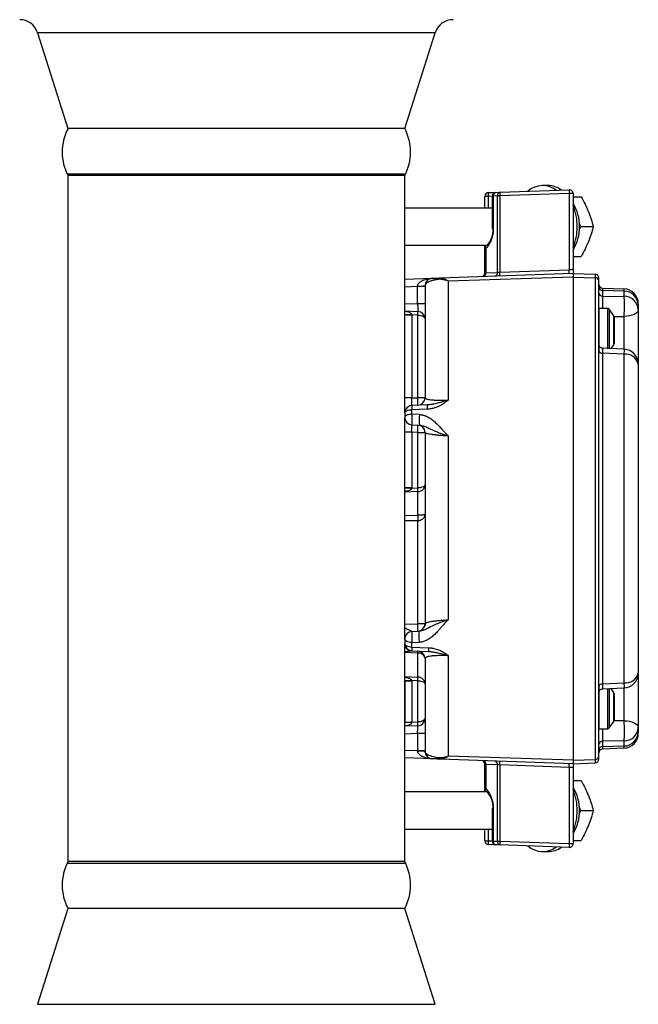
# Model space of a CAD drawing. Header units: inches. Extents: x -3.4 to 19.7, y -7.5 to 23.6.
# Tile 2 of 13: x -2.3 to 2.9, y 1.7 to 9.9. Entities that reach past the tile are written whole.
import ezdxf

# ---------------------------------------------------------------- set-up
doc = ezdxf.new("R2010")
doc.units = ezdxf.units.IN
doc.header["$MEASUREMENT"] = 0

msp = doc.modelspace()

# ---------------------------------------------------------------- linework, layer by layer
at = {"color": 7, "linetype": 'Continuous', "lineweight": 25}
for p, q in [((-2.1095, 9.789), (-1.8558, 8.9889)), ((0.7263, 9.789), (-2.1095, 9.789)), ((1.2129, 9.789), (0.7263, 9.789)), ((0.9592, 8.9889), (1.2129, 9.789)), ((0.9592, 8.9889), (-1.8558, 8.9889)), ((0.9585, 8.608), (-1.8558, 8.608)), ((-1.8558, 8.5952), (-1.8558, 2.86)), ((0.9592, 8.5952), (-1.8558, 8.5952)), ((0.9592, 6.6161), (0.9592, 8.5952)), ((2.1577, 8.5125), (2.1118, 8.5125)), ((1.6604, 8.4216), (1.6292, 8.4216)), ((1.6292, 8.324), (1.6292, 8.4216)), ((1.6593, 8.4529), (1.7199, 8.455)), ((1.6604, 8.4216), (1.6593, 8.4529)), ((1.6897, 8.4227), (1.6604, 8.4216)), ((1.6604, 8.324), (1.6604, 8.4216)), ((1.6897, 8.4238), (1.6897, 8.1526)), ((1.6988, 8.4238), (1.6897, 8.4238)), ((1.7337, 8.425), (1.6988, 8.4238)), ((1.6988, 8.4238), (1.6988, 8.1526)), ((1.7199, 8.455), (1.7547, 8.4562)), ((1.7337, 7.786), (1.7337, 8.425)), ((1.7547, 8.425), (1.7337, 8.425)), ((1.7547, 8.4562), (2.3343, 8.4764)), ((2.3343, 8.4452), (1.7547, 8.425)), ((1.7547, 8.425), (1.7547, 7.7874)), ((2.3343, 8.4452), (2.3343, 7.8077)), ((2.3354, 8.4452), (2.3343, 8.4452)), ((2.3667, 8.4452), (2.3354, 8.4452)), ((2.3667, 8.4452), (2.3667, 7.8099)), ((2.3667, 8.4185), (2.4334, 8.4185)), ((1.6897, 8.324), (0.9592, 8.324)), ((1.6988, 8.1526), (1.6897, 8.1526)), ((2.4311, 8.1685), (2.4165, 8.1984)), ((2.4168, 8.139), (2.4311, 8.1685)), ((2.4311, 8.1685), (2.5354, 8.1685)), ((0.9592, 8.013), (1.6498, 8.013)), ((1.6383, 7.9853), (1.6292, 7.9853)), ((1.6292, 7.782), (1.6292, 7.9853)), ((1.6383, 7.9853), (1.6383, 7.7826)), ((2.3667, 7.9185), (2.4334, 7.9185)), ((2.3667, 7.7776), (1.2527, 7.7387)), ((2.3667, 7.7472), (1.3222, 7.7138)), ((1.6383, 7.7826), (1.7337, 7.786)), ((1.7547, 7.7874), (2.3343, 7.8077)), ((2.3667, 7.7776), (2.3667, 7.7472)), ((2.3667, 7.7776), (2.5515, 7.7711)), ((2.3667, 7.7473), (2.5515, 7.7414)), ((2.3667, 7.7472), (2.3667, 5.7274)), ((2.5515, 7.7711), (2.5515, 7.7414)), ((2.5515, 7.7414), (2.5515, 3.7139)), ((0.9592, 7.7284), (1.1895, 7.7365)), ((0.9592, 7.6659), (1.0667, 7.6696)), ((1.0667, 7.6696), (1.1292, 7.6696)), ((1.0667, 7.5223), (1.0667, 7.6696)), ((1.2611, 7.7385), (1.2444, 7.7376)), ((1.2527, 7.7387), (1.261, 7.7378)), ((1.3222, 7.7138), (1.3222, 6.7182)), ((2.6118, 7.6545), (2.6118, 7.6343)), ((2.6118, 7.6545), (2.791, 7.6483)), ((2.6118, 7.6343), (2.6118, 7.5884)), ((2.791, 7.6286), (2.6118, 7.6343)), ((2.6118, 7.5884), (2.791, 7.5857)), ((2.791, 7.6483), (2.791, 7.6286)), ((2.791, 7.6286), (2.791, 7.5857)), ((0.9592, 7.526), (1.0667, 7.5223)), ((1.1292, 7.5223), (1.0667, 7.5223)), ((2.9117, 7.5139), (2.9117, 7.5233)), ((0.9592, 7.4635), (1.0689, 7.4597)), ((0.9592, 7.4333), (0.9592, 7.4302)), ((1.0195, 7.4302), (0.9592, 7.4302)), ((0.9592, 6.7362), (0.9592, 7.4302)), ((1.0689, 7.4285), (1.0195, 7.4302)), ((1.0195, 7.4302), (1.0195, 6.7362)), ((1.0689, 6.7379), (1.0689, 7.4285)), ((2.6563, 7.4851), (2.5817, 7.4851)), ((2.5817, 7.4851), (2.5817, 7.1201)), ((2.6563, 7.1475), (2.6563, 7.4851)), ((2.7065, 7.4239), (2.6687, 7.4786)), ((2.6687, 7.4786), (2.6687, 7.1464)), ((2.7065, 7.1812), (2.7065, 7.4239)), ((2.7086, 7.4181), (2.791, 7.4177)), ((2.7092, 7.4154), (2.7092, 7.1898)), ((2.791, 7.4177), (2.791, 7.1427)), ((2.684, 7.1487), (2.7065, 7.1812)), ((2.7929, 7.1433), (2.6103, 7.1524)), ((2.6118, 7.1105), (2.6118, 4.3444)), ((2.791, 7.1013), (2.6118, 7.1105)), ((2.791, 7.1013), (2.791, 4.3536)), ((1.0195, 6.7362), (0.9592, 6.7362)), ((1.0195, 6.7362), (1.0689, 6.7379)), ((1.1474, 6.6782), (1.0195, 6.6737)), ((1.1292, 6.7379), (1.0689, 6.7379)), ((1.1658, 6.6795), (1.1472, 6.6776)), ((1.1656, 6.6796), (1.1474, 6.6782)), ((1.1474, 6.6422), (1.0195, 6.6377)), ((1.0195, 6.5992), (1.0195, 6.6377)), ((1.0819, 6.5969), (1.0195, 6.5992)), ((0.9592, 4.726), (0.9592, 6.5691)), ((1.0195, 6.5114), (1.0819, 6.5092)), ((1.0195, 6.4489), (0.9592, 6.4489)), ((0.9592, 5.9866), (0.9592, 6.4489)), ((1.0689, 6.4472), (1.0195, 6.4489)), ((1.0195, 6.4489), (1.0195, 5.9866)), ((1.0689, 6.4472), (1.1292, 6.4472)), ((1.0689, 5.9837), (1.0689, 6.4472)), ((1.3222, 6.4184), (1.3222, 4.8811)), ((0.9592, 5.9866), (1.0195, 5.9866)), ((1.0689, 5.9527), (0.9592, 5.9494)), ((1.0194, 5.9822), (1.0195, 5.9866)), ((1.0194, 5.9822), (1.0689, 5.9837)), ((1.0689, 5.7561), (1.0689, 5.9527)), ((0.9592, 5.7544), (1.0689, 5.7561)), ((1.0689, 5.7099), (0.9592, 5.7082)), ((1.0689, 4.8478), (1.0689, 5.7099)), ((2.3667, 5.7274), (2.3667, 3.708)), ((0.9592, 4.844), (1.0689, 4.8478)), ((1.0195, 4.7836), (1.0789, 4.7857)), ((1.1292, 4.8478), (1.0689, 4.8478)), ((1.1325, 4.8535), (1.126, 4.8282)), ((1.1292, 4.8478), (1.1355, 4.8528)), ((1.0195, 4.6911), (1.0789, 4.6933)), ((0.9592, 2.86), (0.9592, 4.679)), ((1.0195, 4.6526), (1.0195, 4.6911)), ((1.0195, 4.6526), (1.1578, 4.6477)), ((1.0195, 4.6213), (1.1578, 4.6165)), ((1.1576, 4.6169), (1.1753, 4.6153)), ((1.0689, 4.603), (0.9592, 4.6067)), ((1.0689, 4.4024), (1.0689, 4.603)), ((1.3222, 4.5814), (1.3222, 3.7414)), ((0.9592, 4.4058), (1.0689, 4.4024)), ((0.9592, 4.3686), (0.9592, 4.025)), ((1.0195, 4.3686), (0.9592, 4.3686)), ((1.0689, 4.3715), (1.0194, 4.373)), ((1.0195, 4.3686), (1.0194, 4.373)), ((1.0195, 4.3686), (1.0195, 4.025)), ((1.0689, 4.0267), (1.0689, 4.3715)), ((2.5817, 4.3351), (2.5817, 3.9701)), ((2.6103, 4.3026), (2.7929, 4.3116)), ((2.6118, 4.3444), (2.791, 4.3536)), ((2.6563, 3.9701), (2.6563, 4.3078)), ((2.6687, 4.3071), (2.6687, 3.9765)), ((2.7065, 4.2739), (2.6842, 4.3062)), ((2.791, 4.3133), (2.791, 4.0372)), ((2.7065, 4.0312), (2.7065, 4.2739)), ((2.7092, 4.2654), (2.7092, 4.0398)), ((2.791, 4.0372), (2.7087, 4.0367)), ((0.9592, 4.025), (1.0195, 4.025)), ((0.9592, 4.0218), (0.9592, 4.025)), ((1.0689, 3.9955), (0.9592, 3.9916)), ((1.0195, 4.025), (1.0689, 4.0267)), ((2.5817, 3.9701), (2.6563, 3.9701)), ((2.6687, 3.9765), (2.7065, 4.0312)), ((0.9592, 3.9291), (1.0667, 3.9329)), ((1.0667, 3.9329), (1.1292, 3.9329)), ((1.0667, 3.9329), (1.0667, 3.7855)), ((2.9117, 3.9318), (2.9117, 3.9413)), ((1.0667, 3.7855), (0.9592, 3.7893)), ((2.791, 3.869), (2.6118, 3.8664)), ((2.6118, 3.8664), (2.6118, 3.8209)), ((2.6118, 3.8209), (2.791, 3.8266)), ((2.6118, 3.8209), (2.6118, 3.8006)), ((2.791, 3.8069), (2.6118, 3.8006)), ((2.791, 3.869), (2.791, 3.8266)), ((2.791, 3.8266), (2.791, 3.8069)), ((1.1895, 3.7187), (0.9592, 3.7267)), ((1.1292, 3.7855), (1.0667, 3.7855)), ((2.3667, 3.6776), (1.2527, 3.7165)), ((2.3667, 3.7079), (1.3222, 3.7414)), ((2.3667, 3.708), (2.5515, 3.7139)), ((2.3667, 3.708), (2.3667, 3.6776)), ((2.5515, 3.7139), (2.5515, 3.684)), ((1.6292, 3.4698), (1.6292, 3.6732)), ((1.7337, 3.6692), (1.6383, 3.6725)), ((1.6383, 3.6725), (1.6383, 3.4698)), ((1.7337, 3.0302), (1.7337, 3.6692)), ((2.3343, 3.6475), (1.7547, 3.6677)), ((1.7547, 3.6677), (1.7547, 3.0302)), ((2.3343, 3.6475), (2.3343, 3.0099)), ((2.3667, 3.6776), (2.5515, 3.684)), ((2.3667, 3.6452), (2.3667, 3.0099)), ((1.6292, 3.4698), (1.6383, 3.4698)), ((2.3667, 3.5366), (2.4334, 3.5366)), ((1.6498, 3.4421), (0.9592, 3.4421)), ((1.6897, 3.3026), (1.6897, 3.0314)), ((1.6988, 3.3026), (1.6897, 3.3026)), ((1.6988, 3.3026), (1.6988, 3.0314)), ((2.4311, 3.2866), (2.4165, 3.3165)), ((2.4168, 3.2572), (2.4311, 3.2866)), ((2.4311, 3.2866), (2.5354, 3.2866)), ((0.9592, 3.1311), (1.6897, 3.1311)), ((1.6292, 3.0335), (1.6292, 3.1311)), ((1.6604, 3.0335), (1.6604, 3.1311)), ((1.6292, 3.0335), (1.6604, 3.0335)), ((1.6593, 3.0023), (1.6604, 3.0335)), ((1.7199, 3.0002), (1.6593, 3.0023)), ((1.6604, 3.0335), (1.6897, 3.0325)), ((1.6897, 3.0314), (1.6988, 3.0314)), ((1.6988, 3.0314), (1.7337, 3.0302)), ((1.7547, 2.9989), (1.7199, 3.0002)), ((1.7337, 3.0302), (1.7547, 3.0302)), ((1.7547, 3.0302), (2.3343, 3.0099)), ((2.3343, 2.9787), (1.7547, 2.9989)), ((2.3343, 3.0099), (2.3354, 3.0099)), ((2.3354, 3.0099), (2.3667, 3.0099)), ((2.3667, 3.0366), (2.4334, 3.0366)), ((2.1118, 2.9426), (2.1577, 2.9426)), ((0.9592, 2.86), (-1.8558, 2.86)), ((-1.8558, 2.8471), (0.9592, 2.8471)), ((-1.8558, 2.4663), (-2.1095, 1.6662)), ((0.9592, 2.4663), (-1.8558, 2.4663)), ((-1.4435, 2.4663), (-1.8558, 2.4663)), ((0.9592, 2.4663), (-1.4435, 2.4663)), ((1.2129, 1.6662), (0.9592, 2.4663)), ((-2.1095, 1.6662), (1.2129, 1.6662))]:
    msp.add_line(p, q, dxfattribs=at)
at = {"color": 7, "linetype": 'Continuous', "lineweight": 25, "flags": 128}
for points in [[(2.9117, 7.4736), (2.9094, 7.4629), (2.9026, 7.4527), (2.8915, 7.4431), (2.8766, 7.4348), (2.8584, 7.4278), (2.8375, 7.4225), (2.8148, 7.4191), (2.791, 7.4177)], [(0.9592, 6.6113), (0.9603, 6.6163), (0.9637, 6.6212), (0.9693, 6.6257), (0.9767, 6.6296), (0.9858, 6.6329), (0.9963, 6.6354), (1.0076, 6.637), (1.0195, 6.6377)], [(1.0195, 6.5992), (1.0076, 6.5985), (0.9963, 6.597), (0.9858, 6.5946), (0.9767, 6.5914), (0.9693, 6.5876), (0.9637, 6.5833), (0.9603, 6.5787), (0.9592, 6.5739)], [(1.0195, 4.6911), (1.0076, 4.6919), (0.9963, 4.6937), (0.9858, 4.6965), (0.9767, 4.7003), (0.9693, 4.7048), (0.9637, 4.7099), (0.9603, 4.7154), (0.9592, 4.7212)], [(1.0195, 4.6526), (1.0076, 4.6533), (0.9963, 4.6552), (0.9858, 4.6582), (0.9767, 4.6621), (0.9693, 4.6668), (0.9637, 4.6721), (0.9603, 4.6778), (0.9592, 4.6838)], [(2.791, 4.0372), (2.8148, 4.0358), (2.8375, 4.0323), (2.8584, 4.0271), (2.8766, 4.0201), (2.8915, 4.0117), (2.9026, 4.0021), (2.9094, 3.9918), (2.9117, 3.9811)]]:
    msp.add_lwpolyline(points, dxfattribs=at)
at = {"color": 7, "linetype": 'Continuous', "lineweight": 25}
for centre, radius, start, end in [((-2.2596, 9.7414), 0.1575, 17.592, 90), ((1.363, 9.7414), 0.1575, 90, 162.408), ((-1.4808, 8.792), 0.4235, 152.30347, 207.69653), ((0.5842, 8.792), 0.4235, 332.30347, 27.69653), ((2.1115, 8.3258), 0.1859, 52.19737, 131.80263), ((2.1554, 8.3242), 0.1883, 52.77731, 89.29949), ((1.6604, 8.4216), 0.0313, 92, 180), ((1.7209, 8.4238), 0.0312, 92, 180), ((1.7261, 8.4281), 0.0276, 103.15484, 188.99426), ((1.761, 8.4293), 0.0276, 103.15484, 188.99426), ((1.9788, 8.4406), 0.2246, 176.0129, 183.9871), ((2.5584, 8.4608), 0.2246, 176.0129, 183.9871), ((2.3354, 8.4452), 0.0313, 0, 92), ((2.0399, 8.1685), 0.3812, 329.00556, 30.99444), ((1.9494, 8.172), 0.4516, 359.56151, 22.47442), ((1.4944, 8.1463), 0.2045, 318.45731, 1.76461), ((1.9494, 8.1651), 0.4516, 337.52558, 0.43849), ((1.6604, 7.9853), 0.0313, 135.57519, 180), ((1.6535, 7.9964), 0.0187, 144.88338, 216.27283), ((1.6468, 7.998), 0.0126, 86.96424, 133.58943), ((1.5979, 7.782), 0.0313, 272, 0), ((1.611, 7.7783), 0.0276, 283.15484, 8.99426), ((1.7064, 7.7816), 0.0276, 283.15484, 8.99426), ((1.5307, 7.7718), 0.2246, 356.0129, 3.9871), ((2.1103, 7.7921), 0.2246, 356.0129, 3.9871), ((2.5504, 7.7399), 0.0313, 0, 88), ((2.5518, 7.7114), 0.0299, 2.4362, 90.45335), ((1.0823, 8.1207), 0.4492, 268.0129, 275.9871), ((1.1917, 7.674), 0.0625, 92, 180), ((1.2549, 7.6891), 0.0496, 92.4796, 132.80576), ((2.6129, 7.6858), 0.0313, 180, 268), ((2.6116, 7.6643), 0.0299, 182.4362, 270.45335), ((2.6113, 7.618), 0.0296, 183.16959, 271.11504), ((2.7867, 7.5233), 0.125, 0, 88), ((2.792, 7.5088), 0.1198, 2.4362, 90.45335), ((2.7933, 7.4672), 0.1186, 3.12081, 91.07203), ((1.0047, 7.8743), 0.4433, 264.10144, 271.89856), ((1.0667, 7.3972), 0.0625, 0, 88), ((0.8448, 7.4441), 0.2246, 356.0129, 3.9871), ((2.6563, 7.4701), 0.015, 34.69515, 90), ((2.6942, 7.4154), 0.015, 0, 34.69515), ((2.6942, 7.1898), 0.015, 325.30485, 0), ((2.6082, 7.1376), 0.0273, 193.19356, 277.62212), ((2.8056, 6.9933), 0.109, 13.32768, 97.68383), ((2.7867, 7.0184), 0.125, 0, 87.16435), ((1.0217, 6.6113), 0.0625, 92, 180), ((1.0667, 6.7379), 0.0625, 272, 0), ((0.6208, 6.7067), 0.4492, 356.0129, 3.9871), ((1.4733, 6.6602), 0.3264, 176.84027, 183.15973), ((1.531, 6.5531), 0.4512, 174.42542, 185.57458), ((1.0217, 6.5739), 0.0625, 180, 268), ((1.0667, 6.4472), 0.0625, 0, 88), ((0.6208, 6.4785), 0.4492, 356.0129, 3.9871), ((1.4567, 15.5124), 9.5403, 267.01051, 267.37257), ((0.7681, 5.9682), 0.3012, 357.05757, 2.94243), ((2.3625, 5.733), 1.2938, 178.978, 181.022), ((1.0217, 4.7212), 0.0625, 92.04916, 179.98452), ((1.0217, 4.7212), 0.0625, 92, 180), ((1.0667, 4.8478), 0.0625, 272, 0), ((0.6208, 4.8166), 0.4492, 356.0129, 3.9871), ((1.5123, 4.7395), 0.4358, 173.91238, 186.08762), ((1.0217, 4.6838), 0.0625, 180, 268), ((1.0183, 4.6821), 0.0608, 193.43104, 267.47203), ((1.0667, 4.5571), 0.0625, 360, 88), ((1.4504, 4.6321), 0.293, 176.94781, 183.05219), ((1.0745, 4.5477), 0.0555, 9.71172, 95.81498), ((1.4567, -5.1572), 9.5403, 92.62743, 92.98949), ((0.7681, 4.387), 0.3012, 357.05757, 2.94243), ((2.7867, 4.4365), 0.125, 270, 0), ((2.8056, 4.4616), 0.109, 262.3124, 346.66409), ((2.6082, 4.3174), 0.0273, 82.37418, 166.79842), ((2.6942, 4.2654), 0.015, 0, 34.69515), ((1.0667, 4.0579), 0.0625, 272, 0), ((2.6942, 4.0398), 0.015, 325.30485, 0), ((1.0047, 3.5808), 0.4433, 88.10144, 95.89856), ((0.8448, 4.0111), 0.2246, 356.0129, 3.9871), ((2.6563, 3.9851), 0.015, 270, 325.30485), ((2.7933, 3.9876), 0.1186, 268.92639, 356.8774), ((2.792, 3.9464), 0.1198, 269.53813, 357.55458), ((2.7867, 3.9318), 0.125, 272, 0), ((2.6113, 3.8368), 0.0296, 88.88332, 176.82855), ((2.6116, 3.791), 0.0299, 89.53813, 177.55458), ((2.6129, 3.7694), 0.0312, 92, 180), ((1.0823, 3.3344), 0.4492, 84.0129, 91.9871), ((1.1917, 3.7811), 0.0625, 180, 268), ((1.2549, 3.7661), 0.0496, 227.19424, 267.5204), ((2.5518, 3.7438), 0.0299, 269.53813, 357.55458), ((2.5504, 3.7153), 0.0313, 272, 0), ((1.5979, 3.6732), 0.0313, 0, 88), ((1.611, 3.6768), 0.0276, 351.00574, 76.84516), ((1.7064, 3.6735), 0.0276, 351.00574, 76.84516), ((1.5307, 3.6833), 0.2246, 356.0129, 3.9871), ((2.1103, 3.6631), 0.2246, 356.0129, 3.9871), ((1.6604, 3.4698), 0.0312, 180.55988, 224.42481), ((1.6535, 3.4587), 0.0187, 143.72717, 215.11662), ((2.0399, 3.2866), 0.3812, 329.00556, 30.99444), ((1.9494, 3.2901), 0.4516, 359.56151, 22.47442), ((1.6468, 3.4571), 0.0126, 226.41057, 273.03576), ((1.4944, 3.3089), 0.2045, 358.23539, 41.54269), ((1.9494, 3.2832), 0.4516, 337.52558, 0.43849), ((1.6604, 3.0335), 0.0313, 180, 268), ((1.7209, 3.0314), 0.0312, 180, 268), ((1.7261, 3.0271), 0.0276, 171.00574, 256.84516), ((1.761, 3.0259), 0.0276, 171.00574, 256.84516), ((1.9788, 3.0146), 0.2246, 176.0129, 183.9871), ((2.1115, 3.1291), 0.1857, 228.14811, 307.85189), ((2.1554, 3.1309), 0.1883, 270.70051, 307.22269), ((2.5584, 2.9943), 0.2246, 176.0129, 183.9871), ((2.3354, 3.0099), 0.0313, 268, 0), ((-1.4808, 2.6631), 0.4235, 152.30347, 207.69653), ((0.5842, 2.6631), 0.4235, 332.30347, 27.69653)]:
    msp.add_arc(centre, radius, start, end, dxfattribs=at)
for points, knots in [([(2.4334, 8.4185), (2.445, 8.3977), (2.456, 8.3769), (2.4764, 8.3352), (2.4953, 8.2935), (2.5105, 8.2519), (2.524, 8.2102), (2.53, 8.1894), (2.5354, 8.1685)], [0, 0, 0, 0, 0.25, 0.25, 0.5, 0.75, 0.75, 1, 1, 1, 1]), ([(1.6988, 8.1526), (1.6988, 8.1499), (1.6988, 8.1446), (1.6984, 8.1366), (1.6979, 8.1286), (1.6971, 8.1207), (1.6961, 8.1128), (1.6941, 8.0995), (1.6902, 8.0811), (1.6832, 8.0584), (1.6743, 8.0371), (1.6649, 8.0197), (1.6557, 8.0059), (1.6474, 7.995), (1.6414, 7.9885), (1.6383, 7.9853)], [0, 0, 0, 0, 0.041178, 0.082238, 0.123241, 0.16425, 0.205327, 0.246534, 0.373226, 0.500023, 0.626715, 0.753511, 0.835735, 0.917731, 1, 1, 1, 1]), ([(2.5354, 8.1685), (2.53, 8.1477), (2.524, 8.1269), (2.5105, 8.0852), (2.4953, 8.0435), (2.4764, 8.0019), (2.456, 7.9602), (2.445, 7.9394), (2.4334, 7.9185)], [0, 0, 0, 0, 0.25, 0.25, 0.5, 0.75, 0.75, 1, 1, 1, 1]), ([(1.6292, 7.9901), (1.6292, 7.995), (1.6292, 8.0019), (1.6292, 8.0105), (1.6292, 8.013)], [0, 0, 0, 0, 0.701074, 1, 1, 1, 1]), ([(1.6292, 7.782), (1.6292, 7.782), (1.6293, 7.782), (1.6299, 7.782), (1.6308, 7.7821), (1.6321, 7.7822), (1.6338, 7.7823), (1.6358, 7.7825), (1.6375, 7.7826), (1.6383, 7.7826)], [0, 0, 0, 0, 0.136097, 0.274435, 0.415022, 0.557865, 0.702971, 0.850348, 1, 1, 1, 1]), ([(1.7337, 7.786), (1.7344, 7.786), (1.736, 7.7861), (1.7387, 7.7863), (1.7419, 7.7865), (1.7457, 7.7868), (1.75, 7.7871), (1.7531, 7.7873), (1.7547, 7.7874)], [0, 0, 0, 0, 0.126298, 0.268748, 0.427348, 0.602093, 0.792979, 1, 1, 1, 1]), ([(2.3667, 7.8099), (2.3667, 7.8076), (2.3667, 7.8037), (2.3667, 7.7979), (2.3667, 7.7929), (2.3667, 7.7878), (2.3667, 7.7835), (2.3667, 7.7801), (2.3667, 7.778), (2.3667, 7.7777), (2.3667, 7.7776)], [0, 0, 0, 0, 0.152874, 0.250487, 0.383124, 0.500416, 0.637806, 0.765039, 0.884729, 1, 1, 1, 1]), ([(1.0668, 7.6718), (1.0668, 7.6729), (1.067, 7.6751), (1.0676, 7.6784), (1.0686, 7.6817), (1.0699, 7.685), (1.0716, 7.6882), (1.0736, 7.6915), (1.0783, 7.6978), (1.088, 7.7069), (1.1035, 7.7165), (1.1228, 7.7248), (1.1405, 7.73), (1.1571, 7.7333), (1.172, 7.7355), (1.1833, 7.7361), (1.1895, 7.7365)], [0, 0, 0, 0, 0.020209, 0.040861, 0.062156, 0.084278, 0.107393, 0.131644, 0.157156, 0.261019, 0.388813, 0.523662, 0.687982, 0.767403, 0.871408, 1, 1, 1, 1]), ([(1.2211, 7.7255), (1.2191, 7.7251), (1.2151, 7.7243), (1.2095, 7.723), (1.204, 7.7216), (1.1988, 7.7203), (1.1938, 7.7189), (1.1862, 7.7167), (1.1768, 7.7136), (1.1636, 7.7086), (1.1509, 7.7021), (1.1409, 7.6952), (1.1346, 7.6886), (1.1311, 7.683), (1.1294, 7.678), (1.1293, 7.6753), (1.1292, 7.674)], [0, 0, 0, 0, 0.019874, 0.040108, 0.060719, 0.081719, 0.103125, 0.124947, 0.184709, 0.24973, 0.370242, 0.500015, 0.623238, 0.750003, 0.874535, 1, 1, 1, 1]), ([(1.1895, 7.7365), (1.1895, 7.7365), (1.1896, 7.7365), (1.19, 7.7365), (1.1913, 7.7365), (1.1948, 7.7367), (1.2028, 7.7369), (1.2102, 7.7372), (1.2167, 7.7374), (1.2237, 7.7377), (1.2306, 7.7379), (1.2377, 7.7382), (1.2447, 7.7384), (1.2501, 7.7386), (1.2527, 7.7387)], [0, 0, 0, 0, 0.094529, 0.177688, 0.249481, 0.498575, 0.641051, 0.713976, 0.784369, 0.840919, 0.892024, 0.9294, 0.96535, 1, 1, 1, 1]), ([(1.3222, 7.7138), (1.3195, 7.7148), (1.3143, 7.7168), (1.3067, 7.7192), (1.2996, 7.7213), (1.2928, 7.7231), (1.2866, 7.7245), (1.2807, 7.7256), (1.2754, 7.7265), (1.2672, 7.7275), (1.2566, 7.7284), (1.2438, 7.7283), (1.232, 7.7274), (1.2247, 7.7261), (1.2211, 7.7255)], [0, 0, 0, 0, 0.076358, 0.148729, 0.21711, 0.2815, 0.341899, 0.398306, 0.450725, 0.499157, 0.636248, 0.765409, 0.886651, 1, 1, 1, 1]), ([(1.261, 7.7378), (1.2654, 7.7376), (1.2767, 7.7369), (1.2973, 7.7294), (1.3136, 7.7192), (1.3222, 7.7138)], [0, 0, 0, 0, 0.225831, 0.588694, 1, 1, 1, 1]), ([(2.5817, 3.7425), (2.5817, 3.9101), (2.5817, 4.1874), (2.5817, 4.893), (2.5817, 5.306), (2.5817, 6.1502), (2.5817, 6.5631), (2.5817, 7.2684), (2.5817, 7.5455), (2.5817, 7.7127)], [0, 0, 0, 0, 0.25, 0.25, 0.5, 0.5, 0.75, 0.75, 1, 1, 1, 1]), ([(2.6118, 7.5884), (2.6117, 7.5792), (2.6115, 7.5609), (2.6113, 7.5219), (2.6114, 7.4952), (2.6115, 7.4851)], [0, 0, 0, 0, 0.383951, 0.765755, 1, 1, 1, 1]), ([(2.791, 7.5857), (2.7911, 7.5847), (2.7913, 7.5828), (2.7915, 7.5795), (2.7917, 7.5762), (2.7918, 7.5728), (2.792, 7.5693), (2.7921, 7.5659), (2.7922, 7.5625), (2.7923, 7.5592), (2.7925, 7.5537), (2.7926, 7.546), (2.7928, 7.5321), (2.7929, 7.5175), (2.7929, 7.5018), (2.7928, 7.4918), (2.7927, 7.4836), (2.7926, 7.4784), (2.7926, 7.4743), (2.7925, 7.4701), (2.7924, 7.4656), (2.7923, 7.4594), (2.7921, 7.4512), (2.7918, 7.441), (2.7915, 7.4293), (2.7912, 7.4219), (2.791, 7.4177)], [0, 0, 0, 0, 0.033572, 0.065698, 0.096378, 0.125612, 0.153399, 0.17974, 0.204634, 0.228082, 0.250083, 0.318289, 0.376308, 0.499938, 0.561375, 0.623714, 0.655144, 0.68669, 0.702497, 0.718318, 0.749982, 0.771095, 0.813269, 0.876226, 0.930028, 1, 1, 1, 1]), ([(1.0667, 7.5223), (1.0673, 7.5059), (1.0678, 7.4896), (1.0686, 7.4664), (1.0689, 7.4597), (1.0689, 7.4597)], [0, 0, 0, 0, 0.5, 0.5, 1, 1, 1, 1]), ([(2.9117, 7.5139), (2.9117, 7.5107), (2.9117, 7.5043), (2.9117, 7.4943), (2.9117, 7.4841), (2.9117, 7.4771), (2.9117, 7.4736)], [0, 0, 0, 0, 0.2500191, 0.5, 0.7499809, 1, 1, 1, 1]), ([(1.0194, 7.4312), (1.0193, 7.4322), (1.019, 7.4342), (1.0169, 7.4384), (1.009, 7.4467), (0.9891, 7.4563), (0.9704, 7.4582), (0.9592, 7.4593)], [0, 0, 0, 0, 0.040251, 0.084326, 0.190778, 0.51781, 1, 1, 1, 1]), ([(1.0689, 7.4285), (1.0849, 7.4282), (1.1005, 7.4247), (1.1228, 7.4132), (1.1292, 7.4052), (1.1292, 7.3972)], [0, 0, 0, 0, 0.5, 0.5, 1, 1, 1, 1]), ([(2.9117, 7.4736), (2.9117, 7.4545), (2.9117, 7.4154), (2.9117, 7.3511), (2.9117, 7.2837), (2.9117, 7.2158), (2.9117, 7.1505), (2.9117, 7.0915), (2.9117, 7.0505), (2.9117, 7.0321), (2.9117, 7.028)], [0, 0, 0, 0, 0.129221, 0.264401, 0.403868, 0.545581, 0.687295, 0.826762, 0.961942, 1, 1, 1, 1]), ([(2.6114, 7.1523), (2.6076, 7.1529), (2.5997, 7.1541), (2.5897, 7.1615), (2.5829, 7.1718), (2.5821, 7.1797), (2.5817, 7.1835)], [0, 0, 0, 0, 0.240677, 0.499716, 0.758875, 1, 1, 1, 1]), ([(2.6114, 7.1514), (2.6114, 7.1517), (2.6113, 7.1548), (2.6115, 7.1424), (2.6117, 7.1212), (2.6118, 7.1105)], [0, 0, 0, 0, 0.050694, 0.524869, 1, 1, 1, 1]), ([(2.7928, 7.1425), (2.7928, 7.1428), (2.7929, 7.1441), (2.7927, 7.1383), (2.7922, 7.1254), (2.7915, 7.1102), (2.791, 7.1013)], [0, 0, 0, 0, 0.067755, 0.377896, 0.636904, 1, 1, 1, 1]), ([(2.9117, 7.0184), (2.9117, 7.0115), (2.9117, 6.9976), (2.9117, 6.9765), (2.9117, 6.9551), (2.9117, 6.9335), (2.9117, 6.9117), (2.9117, 6.8896), (2.9117, 6.8673), (2.9117, 6.8447), (2.9117, 6.8219), (2.9117, 6.7989), (2.9117, 6.7757), (2.9117, 6.7108), (2.9117, 6.6009), (2.9117, 6.4394), (2.9117, 6.27), (2.9117, 6.0929), (2.9117, 5.9116), (2.9117, 5.7275), (2.9117, 5.5434), (2.9117, 5.3621), (2.9117, 5.185), (2.9117, 5.0156), (2.9117, 4.8541), (2.9117, 4.7361), (2.9117, 4.6559), (2.9117, 4.6101), (2.9117, 4.5652), (2.9117, 4.5213), (2.9117, 4.4783), (2.9117, 4.4504), (2.9117, 4.4365)], [0, 0, 0, 0, 0.009833, 0.019656, 0.029471, 0.03928, 0.049085, 0.058888, 0.068692, 0.078497, 0.088307, 0.098122, 0.107946, 0.11778, 0.179648, 0.241524, 0.305567, 0.369617, 0.434806, 0.500001, 0.56519, 0.630386, 0.694429, 0.758479, 0.820347, 0.882223, 0.901878, 0.921502, 0.94111, 0.960718, 0.980343, 1, 1, 1, 1]), ([(1.0195, 6.6737), (1.0189, 6.6737), (1.0186, 6.6804), (1.0186, 6.7036), (1.0189, 6.7198), (1.0195, 6.7362)], [0, 0, 0, 0, 0.5, 0.5, 1, 1, 1, 1]), ([(1.0195, 6.6737), (1.0194, 6.6737), (1.0193, 6.673), (1.0191, 6.6697), (1.0191, 6.6672), (1.0191, 6.6607), (1.0191, 6.6567), (1.0193, 6.6477), (1.0194, 6.6428), (1.0195, 6.6377)], [0, 0, 0, 0, 0.25, 0.25, 0.5, 0.5, 0.75, 0.75, 1, 1, 1, 1]), ([(1.1292, 6.7379), (1.1292, 6.7374), (1.1293, 6.7365), (1.1299, 6.7351), (1.1309, 6.7338), (1.1323, 6.7325), (1.134, 6.7313), (1.136, 6.7302), (1.1383, 6.7291), (1.1438, 6.7269), (1.1551, 6.7239), (1.1769, 6.7206), (1.205, 6.7184), (1.2323, 6.7175), (1.2535, 6.7172), (1.267, 6.7171), (1.2806, 6.7172), (1.2944, 6.7173), (1.3083, 6.7177), (1.3176, 6.718), (1.3222, 6.7182)], [0, 0, 0, 0, 0.033933, 0.067118, 0.099552, 0.131233, 0.162157, 0.192323, 0.221728, 0.250372, 0.378491, 0.498563, 0.625507, 0.74936, 0.792581, 0.835114, 0.877037, 0.918433, 0.95939, 1, 1, 1, 1]), ([(1.3222, 6.7182), (1.3198, 6.7161), (1.3151, 6.7119), (1.3077, 6.7058), (1.3001, 6.6999), (1.2924, 6.6943), (1.2805, 6.6861), (1.264, 6.676), (1.2422, 6.665), (1.2197, 6.6559), (1.1987, 6.6495), (1.18, 6.6456), (1.1637, 6.6431), (1.1528, 6.6425), (1.1474, 6.6422)], [0, 0, 0, 0, 0.050703, 0.101065, 0.151134, 0.200959, 0.250587, 0.377333, 0.501138, 0.627287, 0.750201, 0.834585, 0.917686, 1, 1, 1, 1]), ([(1.3222, 6.7182), (1.3077, 6.7136), (1.2923, 6.7088), (1.263, 6.7001), (1.2338, 6.6918), (1.2051, 6.6854), (1.1884, 6.6825), (1.1811, 6.6814), (1.1729, 6.6801), (1.1667, 6.6797), (1.1656, 6.6796)], [0, 0, 0, 0, 0.279267, 0.294876, 0.558477, 0.837726, 0.842973, 0.880109, 0.977614, 1, 1, 1, 1]), ([(1.0195, 6.5992), (1.019, 6.5912), (1.0186, 6.5814), (1.0179, 6.5604), (1.0177, 6.5493), (1.0177, 6.5304), (1.0179, 6.5228), (1.0186, 6.5133), (1.019, 6.5114), (1.0195, 6.5114)], [0, 0, 0, 0, 0.25, 0.25, 0.5, 0.5, 0.75, 0.75, 1, 1, 1, 1]), ([(1.0819, 6.5969), (1.0844, 6.5968), (1.0894, 6.5965), (1.0968, 6.5956), (1.1042, 6.5944), (1.1116, 6.5928), (1.119, 6.5909), (1.1264, 6.5885), (1.1338, 6.5858), (1.1412, 6.5826), (1.1486, 6.5791), (1.1642, 6.571), (1.1881, 6.5551), (1.2121, 6.5344), (1.2309, 6.516), (1.2435, 6.5031), (1.2567, 6.4889), (1.2703, 6.4739), (1.2836, 6.4591), (1.2967, 6.4447), (1.3089, 6.4317), (1.318, 6.4227), (1.3222, 6.4184)], [0, 0, 0, 0, 0.02334, 0.046837, 0.070561, 0.09458, 0.118962, 0.143769, 0.169061, 0.194895, 0.221325, 0.248399, 0.3653, 0.500419, 0.55956, 0.62536, 0.678731, 0.750383, 0.825006, 0.875329, 0.941324, 1, 1, 1, 1]), ([(1.0195, 6.4489), (1.0189, 6.4654), (1.0186, 6.4816), (1.0186, 6.5047), (1.0189, 6.5114), (1.0195, 6.5114)], [0, 0, 0, 0, 0.5, 0.5, 1, 1, 1, 1]), ([(1.0819, 6.5092), (1.0964, 6.5087), (1.1113, 6.5045), (1.1421, 6.4923), (1.1585, 6.4843), (1.1962, 6.4668), (1.2178, 6.4572), (1.2671, 6.4377), (1.2947, 6.4278), (1.3222, 6.4184)], [0, 0, 0, 0, 0.25, 0.25, 0.5, 0.5, 0.75, 0.75, 1, 1, 1, 1]), ([(1.3222, 6.4184), (1.3193, 6.4186), (1.3136, 6.4188), (1.305, 6.4193), (1.2965, 6.4198), (1.2879, 6.4203), (1.2795, 6.4209), (1.2711, 6.4215), (1.2627, 6.4221), (1.2545, 6.4228), (1.2464, 6.4234), (1.2384, 6.4241), (1.2306, 6.4249), (1.223, 6.4256), (1.2155, 6.4264), (1.2082, 6.4272), (1.2012, 6.428), (1.1944, 6.4289), (1.1878, 6.4298), (1.1751, 6.4316), (1.158, 6.4346), (1.145, 6.4378), (1.1379, 6.4403), (1.1343, 6.4419), (1.1315, 6.4436), (1.1296, 6.4454), (1.1293, 6.4466), (1.1292, 6.4472)], [0, 0, 0, 0, 0.026357, 0.052842, 0.079464, 0.106231, 0.133152, 0.160235, 0.187488, 0.214919, 0.242535, 0.270342, 0.298349, 0.32656, 0.354982, 0.383621, 0.412481, 0.441568, 0.470886, 0.500439, 0.620897, 0.749673, 0.794171, 0.841465, 0.891543, 0.944393, 1, 1, 1, 1]), ([(1.0689, 5.9527), (1.0782, 5.953), (1.0873, 5.9554), (1.1028, 5.9627), (1.1092, 5.9676), (1.1244, 5.9841), (1.1292, 5.9973), (1.1292, 6.0103)], [0, 0, 0, 0, 0.25, 0.25, 0.5, 0.5, 1, 1, 1, 1]), ([(1.0194, 5.9822), (1.019, 5.981), (1.0183, 5.9785), (1.0147, 5.9737), (1.0046, 5.9656), (0.9854, 5.9574), (0.9683, 5.9552), (0.9592, 5.954)], [0, 0, 0, 0, 0.051674, 0.109633, 0.2481167, 0.6014041, 1, 1, 1, 1]), ([(1.1272, 6.0059), (1.1267, 6.0042), (1.1251, 5.9992), (1.1134, 5.9919), (1.097, 5.9866), (1.0813, 5.9842), (1.073, 5.9838), (1.0689, 5.9837)], [0, 0, 0, 0, 0.152418, 0.434295, 0.716334, 0.859999, 1, 1, 1, 1]), ([(1.1292, 5.7625), (1.1291, 5.7623), (1.1291, 5.7619), (1.1285, 5.7614), (1.1275, 5.7609), (1.1262, 5.7604), (1.1245, 5.7599), (1.1225, 5.7594), (1.1201, 5.759), (1.1173, 5.7585), (1.1128, 5.758), (1.1059, 5.7573), (1.0973, 5.7568), (1.0895, 5.7565), (1.083, 5.7563), (1.0758, 5.7561), (1.0711, 5.7561), (1.0689, 5.7561)], [0, 0, 0, 0, 0.056001, 0.112048, 0.168066, 0.223975, 0.279703, 0.335183, 0.390359, 0.445191, 0.49966, 0.627431, 0.74961, 0.801794, 0.874693, 0.93903, 1, 1, 1, 1]), ([(1.0689, 5.7099), (1.0702, 5.71), (1.0728, 5.7101), (1.0767, 5.7106), (1.0805, 5.7112), (1.0842, 5.7121), (1.0879, 5.7131), (1.0915, 5.7144), (1.0976, 5.7169), (1.1058, 5.7214), (1.1138, 5.7281), (1.1197, 5.7349), (1.1239, 5.7415), (1.1269, 5.7483), (1.1288, 5.7554), (1.1291, 5.7601), (1.1292, 5.7625)], [0, 0, 0, 0, 0.035389, 0.070725, 0.10614, 0.141746, 0.177634, 0.213875, 0.250527, 0.372836, 0.500543, 0.598289, 0.697292, 0.797434, 0.898448, 1, 1, 1, 1]), ([(1.3222, 4.8811), (1.3193, 4.8782), (1.3132, 4.8723), (1.3041, 4.8629), (1.294, 4.8521), (1.2823, 4.839), (1.2681, 4.8228), (1.2549, 4.8076), (1.2378, 4.7882), (1.2213, 4.7705), (1.2026, 4.7524), (1.1875, 4.7393), (1.172, 4.7274), (1.1568, 4.7175), (1.1428, 4.71), (1.1301, 4.7043), (1.1174, 4.6997), (1.1046, 4.6964), (1.0918, 4.6941), (1.0832, 4.6935), (1.0789, 4.6933)], [0, 0, 0, 0, 0.0388719, 0.0804044, 0.1246173, 0.1799134, 0.2494487, 0.3314638, 0.3743861, 0.4991875, 0.5653748, 0.6256218, 0.691273, 0.7520448, 0.7971093, 0.8402599, 0.8817856, 0.9220098, 0.9612877, 1, 1, 1, 1]), ([(1.3222, 4.8811), (1.2935, 4.8716), (1.2647, 4.8613), (1.2141, 4.8411), (1.1925, 4.8311), (1.1553, 4.8126), (1.1392, 4.8041), (1.1087, 4.7909), (1.0937, 4.7862), (1.0789, 4.7857)], [0, 0, 0, 0, 0.25, 0.25, 0.5, 0.5, 0.75, 0.75, 1, 1, 1, 1]), ([(1.1355, 4.8528), (1.137, 4.8545), (1.1414, 4.8594), (1.1702, 4.8659), (1.2086, 4.8718), (1.2439, 4.8756), (1.2821, 4.8789), (1.309, 4.8804), (1.3222, 4.8811)], [0, 0, 0, 0, 0.141479, 0.426371, 0.578535, 0.724154, 0.864219, 1, 1, 1, 1]), ([(1.0194, 4.7837), (1.0189, 4.784), (1.0176, 4.7847), (1.0101, 4.7885), (0.9987, 4.7941), (0.9817, 4.8023), (0.9675, 4.8091), (0.9592, 4.8131)], [0, 0, 0, 0, 0.130072, 0.27887, 0.462056, 0.686321, 1, 1, 1, 1]), ([(1.0195, 4.7836), (1.019, 4.7836), (1.0184, 4.7816), (1.0179, 4.774), (1.0177, 4.7707), (1.0175, 4.7627), (1.0174, 4.758), (1.0174, 4.7478), (1.0175, 4.7423), (1.0177, 4.731), (1.0179, 4.7253), (1.0184, 4.7089), (1.019, 4.6989), (1.0195, 4.6911)], [0, 0, 0, 0, 0.25, 0.25, 0.375, 0.375, 0.5, 0.5, 0.625, 0.625, 0.75, 0.75, 1, 1, 1, 1]), ([(1.0156, 4.6214), (1.012, 4.6211), (1.0042, 4.6205), (0.9848, 4.616), (0.9686, 4.6131), (0.9592, 4.6114)], [0, 0, 0, 0, 0.266123, 0.577291, 1, 1, 1, 1]), ([(1.0195, 4.6526), (1.0193, 4.6435), (1.0192, 4.6353), (1.0192, 4.6241), (1.0193, 4.6213), (1.0195, 4.6213)], [0, 0, 0, 0, 0.5, 0.5, 1, 1, 1, 1]), ([(1.0689, 4.603), (1.069, 4.6081), (1.069, 4.6124), (1.069, 4.6181), (1.069, 4.6196), (1.0689, 4.6196)], [0, 0, 0, 0, 0.5, 0.5, 1, 1, 1, 1]), ([(1.1578, 4.6477), (1.1608, 4.6475), (1.1669, 4.6472), (1.1761, 4.6464), (1.1852, 4.6452), (1.1944, 4.6436), (1.2079, 4.6408), (1.2256, 4.6359), (1.2469, 4.628), (1.2675, 4.6185), (1.2848, 4.6087), (1.2992, 4.5992), (1.3111, 4.5906), (1.3185, 4.5844), (1.3222, 4.5814)], [0, 0, 0, 0, 0.049547, 0.099258, 0.149229, 0.199554, 0.250328, 0.373871, 0.499737, 0.623916, 0.749891, 0.833018, 0.9163, 1, 1, 1, 1]), ([(1.1578, 4.6165), (1.1609, 4.6163), (1.1673, 4.616), (1.177, 4.6152), (1.1869, 4.6141), (1.197, 4.6127), (1.2074, 4.611), (1.218, 4.609), (1.2289, 4.6068), (1.2429, 4.6036), (1.2603, 4.5992), (1.2786, 4.5942), (1.2946, 4.5896), (1.3083, 4.5856), (1.3175, 4.5828), (1.3222, 4.5814)], [0, 0, 0, 0, 0.058351, 0.117789, 0.178361, 0.240114, 0.303094, 0.367345, 0.432913, 0.499961, 0.621846, 0.749747, 0.830459, 0.913831, 1, 1, 1, 1]), ([(1.3222, 4.5814), (1.3196, 4.5815), (1.3144, 4.5816), (1.3065, 4.5819), (1.2987, 4.582), (1.2909, 4.5821), (1.2831, 4.5822), (1.2754, 4.5822), (1.2677, 4.5822), (1.26, 4.5821), (1.2525, 4.582), (1.245, 4.5818), (1.2275, 4.5813), (1.2018, 4.58), (1.1742, 4.5772), (1.1533, 4.5731), (1.1417, 4.5693), (1.1352, 4.5658), (1.1318, 4.5631), (1.1296, 4.5602), (1.1293, 4.5582), (1.1292, 4.5571)], [0, 0, 0, 0, 0.021869, 0.043841, 0.065938, 0.088184, 0.110602, 0.133214, 0.156042, 0.179105, 0.202425, 0.226019, 0.249905, 0.373162, 0.501156, 0.620886, 0.749546, 0.807509, 0.868588, 0.932761, 1, 1, 1, 1]), ([(0.9592, 4.4012), (0.9683, 4.4), (0.9854, 4.3977), (1.0046, 4.3895), (1.0147, 4.3815), (1.0183, 4.3767), (1.019, 4.3742), (1.0194, 4.373)], [0, 0, 0, 0, 0.3985959, 0.7518833, 0.890367, 0.948326, 1, 1, 1, 1]), ([(1.1292, 4.3448), (1.1292, 4.3579), (1.1244, 4.371), (1.1092, 4.3875), (1.1028, 4.3925), (1.0873, 4.3998), (1.0782, 4.4021), (1.0689, 4.4024)], [0, 0, 0, 0, 0.5, 0.5, 0.75, 0.75, 1, 1, 1, 1]), ([(1.0689, 4.3715), (1.073, 4.3713), (1.0813, 4.371), (1.097, 4.3686), (1.1134, 4.3633), (1.1251, 4.356), (1.1267, 4.351), (1.1272, 4.3493)], [0, 0, 0, 0, 0.139991, 0.283666, 0.565705, 0.847582, 1, 1, 1, 1]), ([(2.9117, 4.4256), (2.9117, 4.422), (2.9117, 4.4041), (2.9117, 4.3635), (2.9117, 4.3045), (2.9117, 4.2391), (2.9117, 4.1711), (2.9117, 4.1037), (2.9117, 4.0394), (2.9117, 4.0002), (2.9117, 3.9811)], [0, 0, 0, 0, 0.03382, 0.169592, 0.309676, 0.452021, 0.594366, 0.734451, 0.870223, 1, 1, 1, 1]), ([(2.5817, 4.2714), (2.5821, 4.2752), (2.5829, 4.2831), (2.5897, 4.2934), (2.5997, 4.3008), (2.6076, 4.302), (2.6114, 4.3026)], [0, 0, 0, 0, 0.241093, 0.500257, 0.759313, 1, 1, 1, 1]), ([(2.6118, 4.3444), (2.6117, 4.3337), (2.6115, 4.3124), (2.6113, 4.3001), (2.6114, 4.3032), (2.6114, 4.3035)], [0, 0, 0, 0, 0.476603, 0.950548, 1, 1, 1, 1]), ([(2.791, 4.3536), (2.7915, 4.3447), (2.7922, 4.3295), (2.7927, 4.3167), (2.7929, 4.3108), (2.7928, 4.3121), (2.7928, 4.3124)], [0, 0, 0, 0, 0.363606, 0.623043, 0.933729, 1, 1, 1, 1]), ([(1.1292, 4.0579), (1.1292, 4.0499), (1.1228, 4.042), (1.1005, 4.0305), (1.0849, 4.027), (1.0689, 4.0267)], [0, 0, 0, 0, 0.5, 0.5, 1, 1, 1, 1]), ([(2.791, 4.0372), (2.7911, 4.035), (2.7913, 4.0308), (2.7915, 4.0248), (2.7917, 4.0194), (2.7919, 4.012), (2.7921, 4.0037), (2.7923, 3.9954), (2.7924, 3.9892), (2.7925, 3.9847), (2.7926, 3.9806), (2.7926, 3.9764), (2.7927, 3.9712), (2.7928, 3.9631), (2.7929, 3.953), (2.7929, 3.9373), (2.7928, 3.9226), (2.7926, 3.9088), (2.7924, 3.8996), (2.7922, 3.891), (2.7919, 3.8834), (2.7915, 3.8756), (2.7912, 3.8713), (2.791, 3.869)], [0, 0, 0, 0, 0.037003, 0.069975, 0.098912, 0.123817, 0.186777, 0.228954, 0.250068, 0.281735, 0.297557, 0.313364, 0.344913, 0.376344, 0.438686, 0.500124, 0.623758, 0.681764, 0.749991, 0.801504, 0.860345, 0.926511, 1, 1, 1, 1]), ([(0.9592, 3.9958), (0.9704, 3.997), (0.9891, 3.9989), (1.009, 4.0085), (1.0169, 4.0168), (1.019, 4.0209), (1.0193, 4.023), (1.0194, 4.0239)], [0, 0, 0, 0, 0.48219, 0.809222, 0.91567, 0.959747, 1, 1, 1, 1]), ([(1.0667, 3.9329), (1.0667, 3.9345), (1.0669, 3.9377), (1.067, 3.9424), (1.0672, 3.9468), (1.0673, 3.951), (1.0674, 3.955), (1.0676, 3.9586), (1.0677, 3.962), (1.0678, 3.9652), (1.0679, 3.968), (1.068, 3.9706), (1.0681, 3.973), (1.0682, 3.9752), (1.0683, 3.979), (1.0685, 3.9839), (1.0686, 3.9891), (1.0688, 3.9928), (1.0688, 3.9951), (1.0689, 3.9953), (1.0689, 3.9955)], [0, 0, 0, 0, 0.049873, 0.097853, 0.143938, 0.188128, 0.230425, 0.270827, 0.309335, 0.345949, 0.380668, 0.413494, 0.444424, 0.473461, 0.500604, 0.604909, 0.706992, 0.806862, 0.904528, 1, 1, 1, 1]), ([(2.6115, 3.9701), (2.6114, 3.9598), (2.6113, 3.933), (2.6115, 3.8938), (2.6117, 3.8755), (2.6118, 3.8664)], [0, 0, 0, 0, 0.236794, 0.61801, 1, 1, 1, 1]), ([(2.9117, 3.9811), (2.9117, 3.9777), (2.9117, 3.9707), (2.9117, 3.9607), (2.9117, 3.9508), (2.9117, 3.9445), (2.9117, 3.9413)], [0, 0, 0, 0, 0.250019, 0.5, 0.749981, 1, 1, 1, 1]), ([(1.1895, 3.7187), (1.1862, 3.7188), (1.18, 3.7191), (1.1712, 3.72), (1.1632, 3.721), (1.1562, 3.7221), (1.1501, 3.7233), (1.1385, 3.7258), (1.1228, 3.7303), (1.1035, 3.7386), (1.0879, 3.7483), (1.0777, 3.7579), (1.072, 3.7659), (1.0692, 3.7717), (1.0673, 3.7775), (1.0669, 3.7814), (1.0668, 3.7833)], [0, 0, 0, 0, 0.067383, 0.128617, 0.183704, 0.232642, 0.275435, 0.312082, 0.476408, 0.61128, 0.739079, 0.842958, 0.886749, 0.926964, 0.96439, 1, 1, 1, 1]), ([(1.2211, 3.7297), (1.1923, 3.7355), (1.1764, 3.7412), (1.1524, 3.7518), (1.1453, 3.7566), (1.1304, 3.7696), (1.1292, 3.7764), (1.1292, 3.7811)], [0, 0, 0, 0, 0.25, 0.25, 0.5, 0.5, 1, 1, 1, 1]), ([(1.2527, 3.7165), (1.2512, 3.7165), (1.2483, 3.7166), (1.2441, 3.7168), (1.2401, 3.7169), (1.2363, 3.717), (1.2328, 3.7172), (1.2294, 3.7173), (1.224, 3.7175), (1.2173, 3.7177), (1.2093, 3.718), (1.2022, 3.7182), (1.1967, 3.7184), (1.1928, 3.7186), (1.1906, 3.7186), (1.1896, 3.7187), (1.1896, 3.7187), (1.1895, 3.7187)], [0, 0, 0, 0, 0.01911, 0.038662, 0.058681, 0.079187, 0.100202, 0.121746, 0.143835, 0.21124, 0.287448, 0.388443, 0.501418, 0.620209, 0.750529, 0.862448, 1, 1, 1, 1]), ([(1.3222, 3.7414), (1.3201, 3.74), (1.3161, 3.7372), (1.3102, 3.7336), (1.3048, 3.7305), (1.2997, 3.7279), (1.2949, 3.7257), (1.2906, 3.7239), (1.2847, 3.7216), (1.2773, 3.7193), (1.2685, 3.7174), (1.2603, 3.7164), (1.2552, 3.7165), (1.2527, 3.7165)], [0, 0, 0, 0, 0.0863341, 0.1676326, 0.2439028, 0.3151518, 0.3813861, 0.4426119, 0.4988351, 0.6337823, 0.7622729, 0.8843354, 1, 1, 1, 1]), ([(1.6383, 3.6725), (1.6375, 3.6726), (1.6358, 3.6727), (1.6338, 3.6728), (1.6321, 3.6729), (1.6308, 3.673), (1.6299, 3.6731), (1.6293, 3.6731), (1.6292, 3.6731), (1.6292, 3.6732)], [0, 0, 0, 0, 0.149652, 0.297029, 0.442135, 0.584978, 0.725565, 0.863903, 1, 1, 1, 1]), ([(1.7547, 3.6677), (1.7535, 3.6678), (1.7511, 3.668), (1.7477, 3.6682), (1.7447, 3.6684), (1.7419, 3.6686), (1.7394, 3.6688), (1.7372, 3.6689), (1.7354, 3.6691), (1.7343, 3.6691), (1.7337, 3.6692)], [0, 0, 0, 0, 0.1568, 0.304516, 0.443147, 0.572693, 0.693151, 0.804522, 0.906805, 1, 1, 1, 1]), ([(2.3667, 3.6452), (2.3666, 3.6452), (2.3666, 3.6452), (2.366, 3.6453), (2.365, 3.6453), (2.3637, 3.6454), (2.3619, 3.6456), (2.3597, 3.6457), (2.3558, 3.646), (2.3481, 3.6465), (2.3397, 3.6471), (2.3347, 3.6474), (2.3343, 3.6475)], [0, 0, 0, 0, 0.068025, 0.137229, 0.207614, 0.279185, 0.351946, 0.425899, 0.501049, 0.701821, 0.978161, 1, 1, 1, 1]), ([(2.3667, 3.6776), (2.3667, 3.6775), (2.3667, 3.6775), (2.3667, 3.677), (2.3667, 3.6761), (2.3667, 3.675), (2.3667, 3.6735), (2.3667, 3.6716), (2.3667, 3.6695), (2.3667, 3.6665), (2.3667, 3.6622), (2.3667, 3.6572), (2.3667, 3.6514), (2.3667, 3.6476), (2.3667, 3.6452)], [0, 0, 0, 0, 0.057276, 0.115246, 0.174339, 0.234962, 0.297489, 0.362263, 0.429593, 0.499753, 0.616698, 0.749598, 0.846967, 1, 1, 1, 1]), ([(1.6292, 3.4421), (1.6292, 3.4447), (1.6292, 3.4537), (1.6292, 3.4611), (1.6292, 3.4664)], [0, 0, 0, 0, 0.280709, 1, 1, 1, 1]), ([(1.6383, 3.4698), (1.6399, 3.4682), (1.6429, 3.4651), (1.6473, 3.46), (1.6515, 3.4547), (1.6556, 3.4492), (1.6596, 3.4434), (1.666, 3.4333), (1.6743, 3.4181), (1.6831, 3.3967), (1.6902, 3.3741), (1.6947, 3.3531), (1.6972, 3.3345), (1.6986, 3.3186), (1.6988, 3.3079), (1.6988, 3.3026)], [0, 0, 0, 0, 0.041178, 0.082238, 0.123241, 0.16425, 0.205327, 0.246534, 0.373226, 0.500023, 0.626715, 0.753511, 0.835735, 0.917731, 1, 1, 1, 1]), ([(2.4334, 3.5366), (2.445, 3.5158), (2.456, 3.495), (2.4764, 3.4533), (2.4953, 3.4116), (2.5105, 3.37), (2.524, 3.3283), (2.53, 3.3075), (2.5354, 3.2866)], [0, 0, 0, 0, 0.25, 0.25, 0.5, 0.75, 0.75, 1, 1, 1, 1]), ([(2.5354, 3.2866), (2.53, 3.2658), (2.524, 3.245), (2.5105, 3.2033), (2.4953, 3.1616), (2.4764, 3.12), (2.456, 3.0783), (2.445, 3.0575), (2.4334, 3.0366)], [0, 0, 0, 0, 0.25, 0.25, 0.5, 0.75, 0.75, 1, 1, 1, 1])]:
    msp.add_open_spline(points, degree=3, knots=knots, dxfattribs=at)
for points in [[(2.3667, 7.8099), (2.3667, 7.8099), (2.3518, 7.8089), (2.3343, 7.8077)], [(2.5817, 7.7127), (2.5817, 7.7306), (2.5817, 7.7399), (2.5817, 7.7399)], [(1.0668, 7.6718), (1.0667, 7.6711), (1.0667, 7.6704), (1.0667, 7.6696)], [(1.1292, 7.674), (1.1292, 7.595), (1.1292, 7.2504), (1.1292, 6.7379)], [(1.0195, 7.4302), (1.0195, 7.4305), (1.0195, 7.4309), (1.0194, 7.4312)], [(0.9592, 6.6113), (0.9592, 6.5987), (0.9592, 6.5866), (0.9592, 6.5739)], [(1.1292, 6.4472), (1.1292, 5.9282), (1.1292, 5.3466), (1.1292, 4.8478)], [(0.9592, 4.7212), (0.9592, 4.7084), (0.9592, 4.6963), (0.9592, 4.6838)], [(1.1292, 4.5571), (1.1292, 4.1312), (1.1292, 3.8512), (1.1292, 3.7811)], [(1.0194, 4.0239), (1.0195, 4.0243), (1.0195, 4.0246), (1.0195, 4.025)], [(1.0667, 3.7855), (1.0667, 3.7848), (1.0667, 3.7841), (1.0668, 3.7833)], [(1.3222, 3.7414), (1.2871, 3.7277), (1.2527, 3.7233), (1.2211, 3.7297)], [(2.5817, 3.7153), (2.5817, 3.7153), (2.5817, 3.7245), (2.5817, 3.7425)]]:
    msp.add_open_spline(points, degree=3, dxfattribs=at)

doc.saveas('drawing.dxf')
